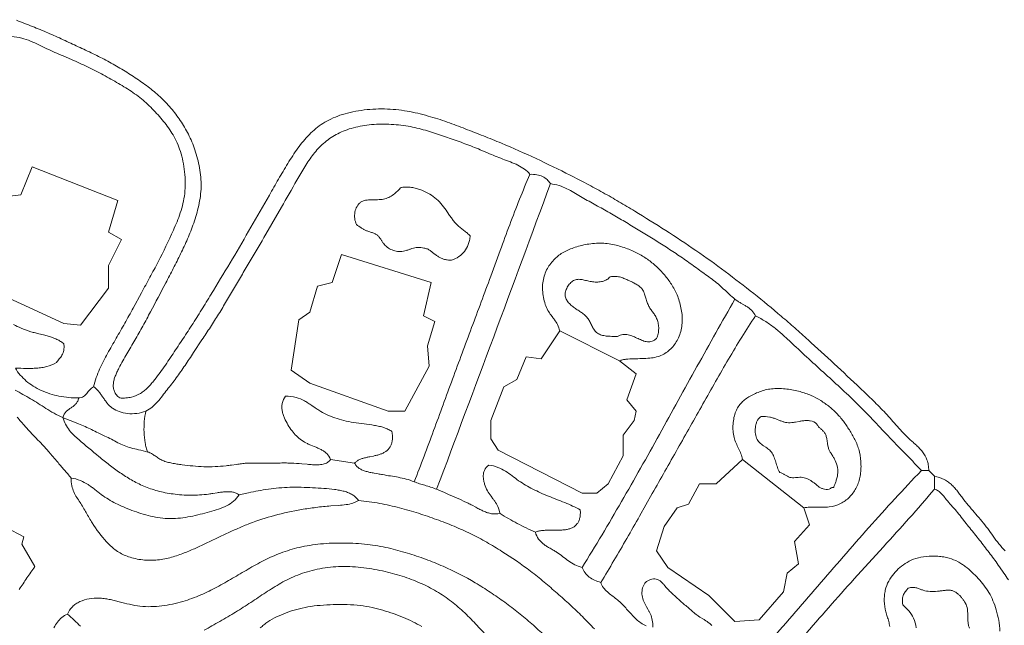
# Model space of a CAD drawing. Header units: millimetres. Extents: x 3808 to 296674, y 522 to 278159.
# Tile 12 of 13: x 112461 to 234720, y 190394 to 265625. Entities that reach past the tile are written whole.
import ezdxf

# ---------------------------------------------------------------- set-up
doc = ezdxf.new("R2010")
doc.units = ezdxf.units.MM
for name, color, linetype, lineweight in [('01_MAIN_BUILDING_REBUILT', 7, 'CONTINUOUS', 18), ('02_SHARP_BUILDINGS', 7, 'CONTINUOUS', 18), ('03_SMOOTH_PATHS_WATER_BRIDGES', 7, 'CONTINUOUS', 18)]:
    doc.layers.add(name, color=color, linetype=linetype, lineweight=lineweight)

msp = doc.modelspace()

# ---------------------------------------------------------------- linework, layer by layer
at = {"layer": '01_MAIN_BUILDING_REBUILT'}
msp.add_lwpolyline([(112398, 194851, -0.0064342), (113362, 196275, -0.0021389), (114352, 197685), (112731, 200463), (112963, 201389), (108565, 203704, 0.0104653)], format="xyb", dxfattribs=at)
at = {"layer": '02_SHARP_BUILDINGS'}
for points in [[(186921, 223264), (189005, 221644), (187847, 218403), (189005, 217014), (188773, 215856), (187384, 214005), (187384, 211458), (185532, 207986), (184144, 206829), (182292, 206829), (171875, 212153), (170949, 213542), (170949, 215856), (172569, 220023), (174190, 220949), (175347, 223727), (177199, 223495), (179514, 226968)], [(209838, 204977), (210532, 202894), (208681, 200810), (209144, 198032), (207755, 196875), (207292, 194560), (204282, 191088), (201273, 190856), (198032, 194097), (192940, 197569), (191551, 199653), (192477, 202662), (194097, 204977), (195486, 205440), (196875, 207986), (198958, 207986), (202199, 210995)]]:
    msp.add_lwpolyline(points, close=True, dxfattribs=at)
at = {"layer": '03_SMOOTH_PATHS_WATER_BRIDGES'}
for points in [[(112082, 265554, -0.0022412), (114039, 264780, -0.0060019), (115969, 263979, -0.0058813), (117858, 263135, -0.0016154), (119723, 262268, -0.003235), (121578, 261394, -0.0110024), (123390, 260475, -0.0134028), (125127, 259477, -0.0099542), (126795, 258412, -0.0140763), (128396, 257290, -0.0260055), (129889, 256053, -0.0302938), (131231, 254647, -0.0277391), (132406, 253089, -0.031001), (133405, 251390, -0.0350959), (134215, 249460, -0.0376627), (134792, 247237, -0.0228586), (134949, 246058, -0.0269811), (134988, 244869, -0.0267904), (134896, 243691, -0.0216162), (134692, 242539, -0.0168362), (134406, 241425, -0.012404), (134065, 240361, -0.0184228), (133299, 238393, -0.0115721), (132448, 236548, -0.0054819), (131533, 234725, -0.0021851), (130592, 232917, -0.0008138), (128712, 229352, -0.0027186), (127756, 227562, -0.0079214), (126773, 225811, -0.0030689), (126269, 224964), (125763, 224119, 0.0063269), (125262, 223251, 0.0102641), (124774, 222336, 0.0096015), (124540, 221855, 0.0175301), (124334, 221363, 0.027244), (124176, 220870, 0.039668), (124089, 220381, 0.0544656), (124095, 219906, 0.0676814), (124214, 219451, 0.0717329), (124470, 219025, 0.0637578), (124884, 218634, 0.0337924), (125659, 218640, 0.0379339), (126337, 218744, 0.078461), (127451, 219194, 0.0331256), (127912, 219515, 0.026068), (128325, 219882, 0.0181128), (128704, 220285, 0.0100251), (129061, 220709, 0.0178836), (130397, 222496, 0.0058198), (131657, 224359, 0.0011849), (132904, 226239, 0.003696), (134134, 228135, 0.0038172), (135337, 230057, 0.0015813), (136521, 231996, 0.0027336), (138870, 235900, 0.0021985), (141174, 239841, 0.0025), (143463, 243812, -0.0008984), (144587, 245796, -0.0078805), (145746, 247759, -0.0076271), (146358, 248724, -0.0117699), (147003, 249660, -0.0163209), (147691, 250546, -0.0213825), (148430, 251363, -0.0263763), (149232, 252095, -0.0296184), (150117, 252737, -0.0305089), (151110, 253287, -0.02904), (152233, 253744, -0.0248819), (153498, 254104, -0.0215157), (154870, 254362, -0.0409535), (157755, 254541, -0.0202301), (159181, 254451, -0.017188), (160568, 254259, -0.0256953), (163178, 253660, -0.0166596), (165544, 252903, -0.0069354), (167790, 252065, -0.0023898), (170040, 251187, -0.004625), (172278, 250279, -0.0104436), (176599, 248362, -0.0078756), (180804, 246311, -0.0042799), (182864, 245247, -0.0058783), (184888, 244148, -0.0056402), (186873, 243008, -0.0035163), (188828, 241836, -0.0058482), (192678, 239437, -0.0089056), (196435, 236944, -0.008878), (200067, 234326, -0.0075777), (203601, 231611, -0.0093308), (207028, 228787, -0.0041259), (208697, 227332, -0.0021865), (210347, 225856, -0.0037433), (213613, 222872, -0.0023562), (216832, 219842, -0.004139), (218430, 218314, -0.0127881), (219974, 216732, -0.0051503), (220714, 215910, 0.0016384), (221448, 215082, 0.0084415), (222198, 214271, 0.0152545), (222985, 213496, 0.0042262), (223396, 213125, -0.0059157), (223806, 212754, -0.0160927), (224198, 212365, -0.0260898), (224558, 211943, -0.0766876), (225114, 210936, -0.0425891), (225279, 210320, -0.0398795), (225347, 209606), (224421, 209606, 0.0059912), (223464, 210640, 0.0033007), (222489, 211656), (221505, 212664, -0.0020815), (220525, 213675, -0.0020196), (218590, 215719, 0.0076647), (216633, 217741, 0.009025), (214595, 219688, 0.0021329), (212514, 221590, -0.0036135), (208374, 225409, 0.0044812), (207341, 226367, 0.0156663), (206267, 227285, 0.0263451), (205108, 228117, 0.0353216), (203819, 228819, 0.1004716), (203364, 229503, 0.0353158), (203062, 229765, 0.0222975), (202727, 229995, 0.0097459), (202369, 230207), (202000, 230419, -0.0128836), (201631, 230646, -0.023345), (201273, 230903, -0.0174305), (200555, 231523, -0.0033835), (199868, 232168, 0.010948), (199174, 232801, 0.0248994), (198430, 233386, -0.0047905), (196886, 234502, 0.0041492), (195343, 235619, 0.0073258), (193762, 236701, 0.0048938), (192146, 237749, 0.0053843), (188860, 239785, 0.0029091), (187195, 240783, 0.0053393), (185506, 241758, 0.0017368), (183794, 242706, -0.0078757), (182099, 243671, 0.0026686), (181265, 244168, 0.020268), (180397, 244632, 0.0349689), (179445, 245011, 0.0433689), (178356, 245255, 0.0649383), (177939, 245763, 0.0743597), (177389, 246139, 0.0697601), (176687, 246363, 0.0555781), (175810, 246412, 0.0707669), (175141, 247060, 0.0448092), (174315, 247552, 0.0213545), (173393, 247949, 0.0015312), (172437, 248311, -0.0090247), (170568, 249074), (169644, 249465, 0.0046916), (168709, 249847, 0.009423), (166787, 250564, 0.0029304), (164827, 251240, 0.0026951), (163846, 251571, 0.008085), (162845, 251884, 0.029397), (160701, 252388, 0.0326723), (158296, 252633, 0.0356782), (155855, 252556, 0.0447779), (153637, 252123, 0.0253265), (152645, 251777, 0.0277489), (151740, 251349, 0.0566062), (150194, 250264, 0.0460796), (148932, 248911, 0.016495), (148378, 248149, 0.0112508), (147860, 247347, 0.006358), (147365, 246518), (146882, 245679, -0.0007853), (144957, 242341), (143029, 238996, -0.0028588), (141090, 235667, -0.0010678), (140106, 234016, 0.0018625), (139124, 232363), (138153, 230699, -0.0056659), (137166, 229051, -0.0063191), (136142, 227441, -0.0013979), (135096, 225853), (134048, 224264, -0.0031381), (132991, 222686, -0.0079623), (131906, 221137, -0.0149003), (130760, 219650, 0.0097835), (130176, 218899, -0.0159553), (129579, 218149, -0.0182355), (129258, 217803, -0.025715), (128913, 217490, -0.0737223), (128125, 217014, -0.1270064), (125841, 216706, -0.0565252), (124826, 216942, -0.0604993), (123988, 217355, -0.0437677), (123648, 217629, -0.0300795), (123346, 217956, -0.0172584), (123070, 218318, -0.0056743), (122808, 218698, 0.0054677), (122546, 219076, 0.0172621), (122274, 219435, 0.0305691), (121977, 219757, 0.0450479), (121644, 220023, -0.0265194), (121970, 221168, -0.021783), (122385, 222222, -0.0150941), (122862, 223212, -0.0072421), (123376, 224165, -0.0035338), (124439, 226044, 0.0018711), (125506, 227916, 0.003202), (126549, 229802), (127583, 231704, 0.0007783), (128624, 233620, 0.0042447), (129644, 235542, 0.0145191), (131544, 239474, 0.0082448), (131997, 240523, 0.0164911), (132407, 241623, 0.0238841), (132737, 242788, 0.0298785), (132948, 244033, 0.0287212), (133011, 245359, 0.0246619), (132932, 246717, 0.0237742), (132726, 248041, 0.0261281), (132409, 249267, 0.0566935), (131500, 251307, 0.022091), (130935, 252175, 0.0148245), (130312, 252992, 0.0244811), (128929, 254551, 0.0314813), (127368, 255960, 0.0158726), (126521, 256584, 0.0119874), (125637, 257163, 0.0080837), (124724, 257709, 0.0042473), (123790, 258237, 0.0074937), (121879, 259268, 0.0128704), (119897, 260234, 0.0054373), (118876, 260682), (117847, 261118, -0.0035345), (116823, 261559, -0.0081366), (115817, 262020, -0.0011164), (114830, 262503, 0.0173433), (113815, 262960, 0.0327908), (112711, 263327, 0.0416625), (111458, 263542, 0.066926)], [(111689, 227777, 0.0227486), (112656, 227300, 0.0273495), (113709, 226908, 0.0108378), (114272, 226747, 0.0042633), (114850, 226601), (115431, 226457, -0.0082621), (116002, 226303, -0.0153404), (116551, 226127, -0.0236688), (117065, 225918, -0.0334966), (117532, 225662, -0.0441883), (117940, 225347, -0.0381899), (117969, 224913, -0.0437445), (117932, 224545, -0.0845221), (117712, 223955, -0.0276277), (117551, 223710, -0.0138732), (117374, 223483), (117190, 223261, 0.015163), (117014, 223032, -0.0693496), (115832, 222542, -0.026207), (115207, 222411, -0.020027), (114565, 222338, -0.0140693), (113912, 222308, -0.0084714), (113250, 222307, -0.0010827), (111921, 222338, 0.0431756), (112532, 221482, 0.04014), (113280, 220735, 0.0365391), (114151, 220099, 0.0329952), (115128, 219576, 0.0298814), (116197, 219166, 0.0273583), (117340, 218871, 0.0495424), (119792, 218634, 0.1499995), (120375, 218804, 0.0500868), (120596, 218985, 0.0259172), (120793, 219203), (120980, 219436, -0.0175435), (121173, 219664, -0.0397992), (121389, 219867, -0.0608567), (121644, 220023, -0.0265194), (121970, 221168, -0.021783), (122385, 222222, -0.0150941), (122862, 223212, -0.0072421), (123376, 224165, -0.0035338), (124439, 226044, 0.0018711), (125506, 227916, 0.003202), (126549, 229802), (127583, 231704, 0.0007783), (128624, 233620, 0.0042447), (129644, 235542, 0.0145191), (131544, 239474, 0.0082448), (131997, 240523, 0.0164911), (132407, 241623, 0.0238841), (132737, 242788, 0.0298785), (132948, 244033, 0.0287212), (133011, 245359, 0.0246619), (132932, 246717, 0.0237742), (132726, 248041, 0.0261281), (132409, 249267, 0.0566935), (131500, 251307, 0.022091), (130935, 252175, 0.0148245), (130312, 252992, 0.0244811), (128929, 254551, 0.0314813), (127368, 255960, 0.0158726), (126521, 256584, 0.0119874), (125637, 257163, 0.0080837), (124724, 257709, 0.0042473), (123790, 258237, 0.0074937), (121879, 259268, 0.0128704), (119897, 260234, 0.0054373), (118876, 260682), (117847, 261118, -0.0035345), (116823, 261559, -0.0081366), (115817, 262020, -0.0011164), (114830, 262503, 0.0173433), (113815, 262960, 0.0327908), (112711, 263327, 0.0416625), (111458, 263542, 0.0009655)], [(190270, 190345, -0.0582402), (189601, 190682, -0.0412879), (189040, 191126, -0.0194253), (188540, 191631, -0.0039477), (188063, 192156, 0.0046168), (187586, 192679, 0.0132067), (187092, 193184, 0.0216231), (186561, 193655, 0.0097605), (185990, 194089, -0.0215282), (185431, 194536, -0.0535929), (184948, 195058, -0.0782465), (184606, 195718, 0.0046742), (186247, 198435, 0.0031741), (187852, 201192, 0.0017101), (189434, 203971), (191007, 206760, -0.0004109), (194155, 212326, 0.0005942), (197302, 217894, -0.0008244), (198875, 220682, -0.0035843), (200469, 223451, -0.006412), (202109, 226173, -0.0093534), (203819, 228819, -0.0353216), (205108, 228117, -0.0263451), (206267, 227285, -0.0156663), (207341, 226367, -0.0044812), (208374, 225409, 0.0036135), (212514, 221590, -0.0021329), (214595, 219688, -0.009025), (216633, 217741, -0.0076647), (218590, 215719, 0.0020196), (220525, 213675, 0.0020815), (221505, 212664), (222489, 211656, -0.0033007), (223464, 210640, -0.0059912), (224421, 209606, 0.0059973), (221123, 206105, 0.0043168), (217895, 202533, 0.002642), (214715, 198914, 0.0009731), (211559, 195270, -0.0006931), (208405, 191624, -0.0023612), (205230, 187999, -0.0040349)], [(111689, 227777, 0.0227486), (112656, 227300, 0.0273495), (113709, 226908, 0.0108378), (114272, 226747, 0.0042633), (114850, 226601), (115431, 226457, -0.0082621), (116002, 226303, -0.0153404), (116551, 226127, -0.0236688), (117065, 225918, -0.0334966), (117532, 225662, -0.0441883), (117940, 225347, -0.0381899), (117969, 224913, -0.0437445), (117932, 224545, -0.0845221), (117712, 223955, -0.0276277), (117551, 223710, -0.0138732), (117374, 223483), (117190, 223261, 0.015163), (117014, 223032, -0.0693496), (115832, 222542, -0.026207), (115207, 222411, -0.020027), (114565, 222338, -0.0140693), (113912, 222308, -0.0084714), (113250, 222307, -0.0010827), (111921, 222338, -0.0483536)], [(111914, 219623, 0.0038339), (113822, 218529, -0.0129197), (114767, 217952, 0.001521), (115719, 217341, 0.0147776), (116723, 216743, 0.0259247), (117824, 216204, -0.132051), (118248, 216950, -0.0383829), (118544, 217206, -0.0118576), (118859, 217427, 0.0157675), (119168, 217648, 0.0446198), (119444, 217901, 0.0688034), (119661, 218219, 0.0741004), (119792, 218634, -0.0495424), (117340, 218871, -0.0273583), (116197, 219166, -0.0298814), (115128, 219576, -0.0329952), (114151, 220099, -0.0365391), (113280, 220735, -0.04014), (112532, 221482, -0.0431756), (111921, 222338, -0.0483536)], [(111914, 219623, 0.0038339), (113822, 218529, -0.0129197), (114767, 217952, 0.001521), (115719, 217341, 0.0147776), (116723, 216743, 0.0259247), (117824, 216204, 0.1022265), (118646, 214601, 0.0325515), (119198, 214000, 0.0129284), (119798, 213458, 0.0079936), (122307, 211351, 0.0064049), (123589, 210327, 0.0135723), (124918, 209351, 0.021367), (126333, 208455, 0.0293156), (127872, 207687, 0.0339643), (129578, 207094, 0.0335969), (131510, 206707, 0.0309855), (133681, 206556, 0.0349324), (135918, 206689, 0.0066938), (136462, 206770), (136992, 206856, -0.007529), (137506, 206932, -0.016152), (137999, 206982, -0.0265533), (138469, 206989, -0.0387757), (138911, 206937, -0.051146), (139322, 206812, -0.0593172), (139699, 206597, -0.079225), (139019, 205807, -0.060211), (138153, 205245, -0.034622), (137145, 204835, -0.0125175), (136037, 204500, -0.0066422), (134867, 204183, -0.013852), (133655, 203908, -0.0214125), (132417, 203716, -0.029657), (131167, 203652, -0.030449), (129920, 203745, -0.0239268), (128697, 203971, -0.0182583), (127517, 204293, -0.0132673), (126398, 204676, -0.0126968), (125356, 205091, -0.0162423), (124385, 205543, -0.0411832), (122623, 206621, -0.0073721), (122212, 206935), (121802, 207257, 0.0072614), (121384, 207575, 0.0143373), (120951, 207877, 0.0482555), (119996, 208384, 0.0652829), (118866, 208681, 0.0029607), (117989, 209707, -0.0012991), (117110, 210729), (116236, 211755, 0.0094274), (115343, 212762, 0.00609), (114412, 213733, -0.0091562), (113486, 214710, -0.0054923), (113041, 215216), (112601, 215726, 0.006062), (112155, 216230, 0.0118651)], [(183831, 189949, 0.004954), (182337, 191470, 0.0088666), (180792, 192944, 0.0060363), (179202, 194374, 0.0066413), (177578, 195768, 0.0105965), (175902, 197109, 0.022337), (172335, 199579, 0.0117543), (170449, 200711, 0.015289), (168475, 201755, 0.0149533), (166394, 202693, 0.0114105), (164221, 203538, 0.0109115), (161970, 204305, 0.0128936), (159628, 204979, 0.0175581), (157164, 205534, 0.0234978), (154514, 205903, -0.0436923), (154191, 205714, -0.0333437), (153823, 205569, -0.0413213), (152985, 205383, -0.0178826), (152058, 205286), (151099, 205222, 0.0137942), (149237, 205036, 0.0112632), (147458, 204768, 0.0227458), (144095, 204037, 0.0265859), (141001, 203030, 0.0111868), (139560, 202433, 0.0056758), (138154, 201794, 0.0015699), (135357, 200471, -0.0066398), (133984, 199837, -0.0159992), (132531, 199246, -0.0119785), (131741, 198976, -0.0167265), (130907, 198742, -0.0215028), (130033, 198569, -0.026275), (129126, 198477, -0.0519333), (127272, 198589, -0.0264158), (126393, 198781, -0.0305237), (125593, 199053, -0.0665708), (124294, 199803, -0.0254789), (123756, 200263, -0.0171258), (123258, 200768, -0.0456214), (121472, 203107, -0.0081711), (121086, 203745, -0.0024196), (120714, 204390, 0.003354), (120341, 205033, 0.009175), (119954, 205665, -0.0037138), (119551, 206289, -0.0338072), (119189, 206956, -0.0557613), (118937, 207732, -0.0606723), (118866, 208681, 0.0029607), (117989, 209707, -0.0012991), (117110, 210729), (116236, 211755, 0.0094274), (115343, 212762, 0.00609), (114412, 213733, -0.0091562), (113486, 214710, -0.0054923), (113041, 215216), (112601, 215726, 0.006062), (112155, 216230, 0.0118651)], [(190270, 190345, -0.0582402), (189601, 190682, -0.0412879), (189040, 191126, -0.0194253), (188540, 191631, -0.0039477), (188063, 192156, 0.0046168), (187586, 192679, 0.0132067), (187092, 193184, 0.0216231), (186561, 193655, 0.0097605), (185990, 194089, -0.0215282), (185431, 194536, -0.0535929), (184948, 195058, -0.0782465), (184606, 195718, -0.0404119), (183842, 195995, -0.0545034), (183189, 196384, -0.1396186), (182292, 197569, -0.0554057), (181372, 197926, -0.0354974), (180586, 198413, -0.0083356), (179859, 198958, 0.019981), (179118, 199488, 0.0113187), (178722, 199728), (178318, 199960, -0.0095145), (177920, 200197, -0.0204226), (177541, 200455, -0.0319475), (177197, 200747, -0.0429454), (176900, 201087, -0.1040901), (176505, 201968, -0.020954), (174237, 203057, -0.0159644), (172106, 204282, -0.0946968), (171047, 204262, -0.036185), (170550, 204385, -0.0258593), (170066, 204569, -0.0155987), (169591, 204798, -0.0059996), (169117, 205051), (168640, 205310, 0.012026), (168153, 205555, 0.0120471), (164236, 207292, 0.0188839), (163488, 207565, 0.0076612), (162771, 207784, -0.0058778), (162092, 207989, -0.0216593), (161458, 208218, 0.0326356), (160458, 208559, 0.0210906), (159476, 208778, 0.0061404), (158494, 208942, -0.0091713), (157494, 209115, 0.0062558), (156980, 209207), (156462, 209296, -0.0096212), (155954, 209395, -0.0189065), (155470, 209518, -0.0304636), (155023, 209679, -0.0447463), (154629, 209892, -0.0598067), (154300, 210172, -0.0692847), (154051, 210532), (151042, 210995, -0.1341839), (150671, 210614, -0.0483209), (150419, 210494, -0.0356363), (150134, 210413, -0.0435317), (149496, 210341, -0.0202619), (148822, 210349, -0.008725), (148163, 210393), (147513, 210451, 0.0140705), (146146, 210546, 0.0088059), (145395, 210559, 0.0041051), (144618, 210551, -0.0039744), (143112, 210531, -0.004047), (141811, 210551, 0.0073875), (141211, 210552, 0.0136272), (140617, 210529, 0.012528), (140010, 210471, 0.0056226), (139387, 210388), (138747, 210297, -0.0064732), (138089, 210212, -0.0352914), (135335, 210100, -0.0153588), (133962, 210186, -0.0094568), (132630, 210336, -0.0058378), (131986, 210427, -0.0115168), (131366, 210536, -0.0181638), (130777, 210675, -0.0260661), (130229, 210857, -0.0486104), (129738, 211115, -0.0121628), (129287, 211428, 0.0260307), (128840, 211721, 0.0668958), (128356, 211921, 0.0031886), (127220, 212198, -0.0087607), (126267, 212440, -0.0243953), (125432, 212712, -0.0355843), (124647, 213079, 0.0094649), (123848, 213504, 0.0050011), (123030, 213909), (122207, 214305, -0.0035256), (121396, 214701, 0.0133821), (120592, 215073, 0.0067898), (119754, 215421), (118844, 215785, -0.0049156), (117824, 216204, 0.1022265), (118646, 214601, 0.0325515), (119198, 214000, 0.0129284), (119798, 213458, 0.0079936), (122307, 211351, 0.0064049), (123589, 210327, 0.0135723), (124918, 209351, 0.021367), (126333, 208455, 0.0293156), (127872, 207687, 0.0339643), (129578, 207094, 0.0335969), (131510, 206707, 0.0309855), (133681, 206556, 0.0349324), (135918, 206689, 0.0066938), (136462, 206770), (136992, 206856, -0.007529), (137506, 206932, -0.016152), (137999, 206982, -0.0265533), (138469, 206989, -0.0387757), (138911, 206937, -0.051146), (139322, 206812, -0.0593172), (139699, 206597), (140874, 206851, -0.0057947), (142084, 207098, -0.0108448), (143340, 207310, -0.0152459), (144653, 207462, -0.0148182), (146023, 207534, -0.0109812), (147430, 207535, -0.0133127), (150228, 207395, -0.0133464), (151554, 207270, -0.0148385), (152175, 207173, -0.0217962), (152756, 207039, -0.0303067), (153289, 206855, -0.0401283), (153766, 206612, -0.0497146), (154177, 206298, -0.0558639), (154514, 205903, -0.0234978), (157164, 205534, -0.0175581), (159628, 204979, -0.0128936), (161970, 204305, -0.0109115), (164221, 203538, -0.0114105), (166394, 202693, -0.0149533), (168475, 201755, -0.015289), (170449, 200711, -0.0117543), (172335, 199579, -0.022337), (175902, 197109, -0.0105965), (177578, 195768, -0.0066413), (179202, 194374, -0.0060363), (180792, 192944, -0.0088666), (182337, 191470, -0.004954), (183831, 189949, 0.0057337)], [(210166, 189460, -0.0026933), (213308, 193058, -0.0031833), (216497, 196609), (219709, 200137, 0.0028491), (222904, 203684, 0.0058485), (226042, 207292), (226042, 208912), (225347, 209606), (224421, 209606, 0.0059973), (221123, 206105, 0.0043168), (217895, 202533, 0.002642), (214715, 198914, 0.0009731), (211559, 195270, -0.0006931), (208405, 191624, -0.0023612), (205230, 187999, -0.0040349)], [(234831, 199663, -0.0353403), (234046, 200520, -0.0143753), (233343, 201460, 0.0058488), (232655, 202413, 0.0123019), (231930, 203326, 0.0045742), (231178, 204211, -0.003265), (230424, 205093, -0.0110235), (229693, 206000, -0.0031805), (229341, 206468, 0.005211), (228987, 206935, 0.0137194), (228617, 207386, 0.022392), (228217, 207808, 0.0307911), (227773, 208185, 0.0377672), (227272, 208505, 0.0842725), (226042, 208912), (226042, 207292, -0.0732945), (226516, 207085, -0.056167), (226894, 206782, -0.029142), (227214, 206421), (227512, 206039, 0.0142634), (228136, 205303, -0.0055647), (228772, 204580, -0.0098988), (229380, 203826), (229977, 203060, 0.0035737), (230583, 202306, -0.0020808), (231190, 201553, -0.0048094), (232381, 200021, -0.0019582), (232969, 199250, -0.0059395), (233547, 198467, -0.0046593), (234109, 197664), (234666, 196859, -0.0022188), (235223, 196063, -0.0159032)], [(235223, 196063, 0.0022188), (234666, 196859), (234109, 197664, 0.0046593), (233547, 198467, 0.0059395), (232969, 199250, 0.0019582), (232381, 200021, 0.0048094), (231190, 201553, 0.0020808), (230583, 202306, -0.0035737), (229977, 203060), (229380, 203826, 0.0098988), (228772, 204580, 0.0055647), (228136, 205303, -0.0142634), (227512, 206039), (227214, 206421, 0.029142), (226894, 206782, 0.056167), (226516, 207085, 0.0732945), (226042, 207292, -0.0058485), (222904, 203684, -0.0028491), (219709, 200137), (216497, 196609, 0.0031833), (213308, 193058, 0.0026933), (210166, 189460, -0.0012866)], [(108565, 203704), (112963, 201389), (112731, 200463), (114352, 197685, 0.0021389), (113362, 196275, 0.0064342), (112398, 194851, 0.0107636)], [(116707, 190090, -0.0297753), (117142, 190783, -0.0627131), (117683, 191371, -0.0875432), (118403, 191782, -0.1121392), (118999, 192704, -0.0468603), (119430, 193055, -0.04001), (119930, 193334, -0.0639375), (121077, 193685, -0.052381), (122323, 193769, -0.0224123), (122950, 193718, -0.0165295), (123573, 193617, -0.0106287), (124197, 193482, -0.0049034), (124823, 193325, 0.0066712), (126092, 193006, 0.0278559), (127398, 192771, 0.0335683), (128749, 192711, 0.0263961), (130114, 192812, 0.0212699), (131450, 193040, 0.0178127), (132715, 193359, 0.0317036), (134953, 194163, 0.0125439), (135968, 194633, 0.009007), (136949, 195140, 0.0088174), (138885, 196234, -0.0012037), (140814, 197363, -0.0049704), (141784, 197913, -0.0086298), (142771, 198437, -0.0270863), (144856, 199366, -0.0333746), (147174, 200070, -0.0327982), (149799, 200497, -0.0269124), (152724, 200616, -0.0254752), (155634, 200439, -0.0269119), (158234, 199998, -0.0192146), (160601, 199362, -0.0138625), (162868, 198599, -0.0151321), (165038, 197727, -0.0304688), (169035, 195672, -0.0127923), (170896, 194502, -0.0102782), (172685, 193259, -0.0107454), (174411, 191954, -0.0142801), (176059, 190574, -0.0102988), (177624, 189111, 0.0012393)], [(119995, 190275, 0.0059009), (119241, 191029, 0.0198656), (118403, 191782, -0.1121392), (118999, 192704, -0.0468603), (119430, 193055, -0.04001), (119930, 193334, -0.0639375), (121077, 193685, -0.052381), (122323, 193769, -0.0224123), (122950, 193718, -0.0165295), (123573, 193617, -0.0106287), (124197, 193482, -0.0049034), (124823, 193325, 0.0066712), (126092, 193006, 0.0278559), (127398, 192771, 0.0335683), (128749, 192711, 0.0263961), (130114, 192812, 0.0212699), (131450, 193040, 0.0178127), (132715, 193359, 0.0317036), (134953, 194163, 0.0125439), (135968, 194633, 0.009007), (136949, 195140, 0.0088174), (138885, 196234, -0.0012037), (140814, 197363, -0.0049704), (141784, 197913, -0.0086298), (142771, 198437, -0.0270863), (144856, 199366, -0.0333746), (147174, 200070, -0.0327982), (149799, 200497, -0.0269124), (152724, 200616, -0.0254752), (155634, 200439, -0.0269119), (158234, 199998, -0.0192146), (160601, 199362, -0.0138625), (162868, 198599, -0.0151321), (165038, 197727, -0.0304688), (169035, 195672, -0.0127923), (170896, 194502, -0.0102782), (172685, 193259, -0.0107454), (174411, 191954, -0.0142801), (176059, 190574, -0.0102988), (177624, 189111, 0.0012393)], [(220491, 190232, 0.041365), (220367, 190881, 0.0143143), (220181, 191477, -0.0176715), (219998, 192078, -0.055979), (219819, 193418, -0.0284898), (219841, 194103, -0.0335346), (219942, 194755, -0.0700004), (220373, 195878, -0.0469252), (221010, 196800, -0.0400593), (221756, 197578, -0.0504479), (222644, 198216, -0.0528231), (223729, 198694, -0.0529173), (225022, 198959, -0.0441937), (226479, 198968, -0.0215808), (227198, 198880, -0.0252038), (227865, 198735, -0.0576778), (228970, 198293, -0.0236252), (229438, 198010, -0.0167506), (229874, 197695, -0.0232073), (230703, 196990, -0.0193222), (231478, 196209, -0.0223161), (232189, 195370, -0.0312534), (232807, 194457, -0.0330684), (233310, 193446, -0.0262126), (233716, 192309, -0.0283074), (234029, 191031, -0.0414213), (234169, 189649, -0.0406747)], [(220491, 190232, 0.041365), (220367, 190881, 0.0143143), (220181, 191477, -0.0176715), (219998, 192078, -0.055979), (219819, 193418, -0.0284898), (219841, 194103, -0.0335346), (219942, 194755, -0.0700004), (220373, 195878, -0.0469252), (221010, 196800, -0.0400593), (221756, 197578, -0.0504479), (222644, 198216, -0.0528231), (223729, 198694, -0.0529173), (225022, 198959, -0.0441937), (226479, 198968, -0.0215808), (227198, 198880, -0.0252038), (227865, 198735, -0.0576778), (228970, 198293, -0.0236252), (229438, 198010, -0.0167506), (229874, 197695, -0.0232073), (230703, 196990, -0.0193222), (231478, 196209, -0.0223161), (232189, 195370, -0.0312534), (232807, 194457, -0.0330684), (233310, 193446, -0.0262126), (233716, 192309, -0.0283074), (234029, 191031, -0.0414213), (234169, 189649, -0.0406747)], [(170721, 188758, 0.0061734), (169254, 190376, 0.0149873), (167728, 191928, 0.026312), (166071, 193354, 0.0304455), (164222, 194601, 0.0284649), (162186, 195649, 0.0271855), (159969, 196494, 0.0247365), (157525, 197143, 0.0261182), (154837, 197581, 0.0165624), (153449, 197685, 0.0199019), (152066, 197689, 0.0420421), (149405, 197358, 0.0411723), (146992, 196643, 0.0197475), (145911, 196169, 0.0158198), (144902, 195638, 0.0109113), (143942, 195065, 0.0054229), (143009, 194467, 0.0007954), (141159, 193243, -0.0077839), (139274, 192034, -0.0084118), (137322, 190883, -0.001767), (135351, 189774, -0.0024244)], [(135351, 189774, 0.001767), (137322, 190883, 0.0084118), (139274, 192034, 0.0077839), (141159, 193243, -0.0007954), (143009, 194467, -0.0054229), (143942, 195065, -0.0109113), (144902, 195638, -0.0158198), (145911, 196169, -0.0197475), (146992, 196643, -0.0411723), (149405, 197358, -0.0420421), (152066, 197689, -0.0199019), (153449, 197685, -0.0165624), (154837, 197581, -0.0261182), (157525, 197143, -0.0247365), (159969, 196494, -0.0271855), (162186, 195649, -0.0284649), (164222, 194601, -0.0304455), (166071, 193354, -0.026312), (167728, 191928, -0.0149873), (169254, 190376, -0.0061734), (170721, 188758)], [(198397, 190376), (198144, 190599, 0.0174457), (197882, 190812, 0.0186165), (197600, 191006, 0.0076503), (197305, 191187), (197007, 191365, -0.0135349), (196717, 191552, -0.0263648), (196180, 191972, -0.0017666), (195673, 192417, 0.005603), (195160, 192850, -0.004796), (194643, 193285, -0.0097723), (193638, 194200, -0.0074993), (193165, 194651, -0.0202269), (192706, 195142), (192476, 195415, 0.0189933), (192235, 195683, 0.0419709), (191969, 195914, 0.0678427), (191667, 196078, 0.0716659), (191323, 196149, 0.0619605), (190960, 196127, 0.1259856), (190295, 195825, 0.0668672), (190047, 195557, 0.0570437), (189869, 195230, 0.0946291), (189724, 194478, 0.0723898), (189839, 193708, 0.0459525), (190122, 193001, 0.0137134), (190293, 192688), (190467, 192391, -0.0103149), (190635, 192092, -0.0214524), (190788, 191775, -0.0528475), (191013, 191040, -0.052842), (191088, 190162, -0.0627224)], [(191088, 190162, 0.052842), (191013, 191040, 0.0528475), (190788, 191775, 0.0214524), (190635, 192092, 0.0103149), (190467, 192391), (190293, 192688, -0.0137134), (190122, 193001, -0.0459525), (189839, 193708, -0.0723898), (189724, 194478, -0.0946291), (189869, 195230, -0.0570437), (190047, 195557, -0.0668672), (190295, 195825, -0.1259856), (190960, 196127, -0.0619605), (191323, 196149, -0.0716659), (191667, 196078, -0.0678427), (191969, 195914, -0.0419709), (192235, 195683, -0.0189933), (192476, 195415), (192706, 195142, 0.0202269), (193165, 194651, 0.0074993), (193638, 194200, 0.0097723), (194643, 193285, 0.004796), (195160, 192850, -0.005603), (195673, 192417, 0.0017666), (196180, 191972, 0.0263648), (196717, 191552, 0.0135349), (197007, 191365), (197305, 191187, -0.0076503), (197600, 191006, -0.0186165), (197882, 190812, -0.0174457), (198144, 190599), (198397, 190376, 0.0111239)], [(230391, 190053, -0.0434464), (230268, 190450, -0.0345326), (230208, 190915, -0.0116404), (230188, 191423, 0.0060106), (230173, 191933, 0.0269222), (230129, 192407, 0.0849507), (229876, 193169, 0.0310871), (229680, 193486, 0.017638), (229452, 193784, 0.017453), (229199, 194077, 0.0321086), (228916, 194345, 0.0485857), (228596, 194563, 0.0641517), (228231, 194705, 0.0540292), (227818, 194755, 0.0282749), (227367, 194736, 0.0092398), (226895, 194682, -0.0069795), (226418, 194625, -0.0395568), (225493, 194599, -0.0623671), (224644, 194749, -0.0150831), (224252, 194894, 0.0290984), (223843, 195031, 0.0609525), (223374, 195096, 0.0663289), (222801, 195023, 0.0182072), (222482, 194648, 0.0591224), (222218, 194217, 0.0800438), (222073, 193668, 0.0370033), (222063, 193330, 0.0317551), (222106, 192940, -0.0126374), (222493, 192574, -0.0215518), (222854, 192183, -0.0669298), (223445, 191270, -0.0802678), (223772, 190092, -0.035981)], [(162381, 190234, 0.0347918), (160105, 191367, 0.0147903), (158857, 191842, 0.0124954), (157560, 192257, 0.0175368), (156222, 192603, 0.0253979), (154760, 192848, 0.0208105), (153115, 192961, 0.0139092), (151404, 192962, 0.0149104), (149770, 192875, 0.0216567), (148251, 192683, 0.0245654), (146857, 192369, 0.0209325), (145567, 191951, 0.0243026), (144364, 191445, 0.0375088), (143278, 190822, 0.0169809), (142787, 190457, 0.0058045), (142316, 190073, -0.0055657)], [(162381, 190234, 0.0347918), (160105, 191367, 0.0147903), (158857, 191842, 0.0124954), (157560, 192257, 0.0175368), (156222, 192603, 0.0253979), (154760, 192848, 0.0208105), (153115, 192961, 0.0139092), (151404, 192962, 0.0149104), (149770, 192875, 0.0216567), (148251, 192683, 0.0245654), (146857, 192369, 0.0209325), (145567, 191951, 0.0243026), (144364, 191445, 0.0375088), (143278, 190822, 0.0169809), (142787, 190457, 0.0058045), (142316, 190073, -0.0055657)], [(116707, 190090, -0.0297753), (117142, 190783, -0.0627131), (117683, 191371, -0.0875432), (118403, 191782, -0.0198656), (119241, 191029, -0.0059009), (119995, 190275, 0.0103549)]]:
    msp.add_lwpolyline(points, format="xyb", dxfattribs=at)
for points in [[(175810, 246412, 0.0707669), (175141, 247060, 0.0448092), (174315, 247552, 0.0213545), (173393, 247949, 0.0015312), (172437, 248311, -0.0090247), (170568, 249074), (169644, 249465, 0.0046916), (168709, 249847, 0.009423), (166787, 250564, 0.0029304), (164827, 251240, 0.0026951), (163846, 251571, 0.008085), (162845, 251884, 0.029397), (160701, 252388, 0.0326723), (158296, 252633, 0.0356782), (155855, 252556, 0.0447779), (153637, 252123, 0.0253265), (152645, 251777, 0.0277489), (151740, 251349, 0.0566062), (150194, 250264, 0.0460796), (148932, 248911, 0.016495), (148378, 248149, 0.0112508), (147860, 247347, 0.006358), (147365, 246518), (146882, 245679, -0.0007853), (144957, 242341), (143029, 238996, -0.0028588), (141090, 235667, -0.0010678), (140106, 234016, 0.0018625), (139124, 232363), (138153, 230699, -0.0056659), (137166, 229051, -0.0063191), (136142, 227441, -0.0013979), (135096, 225853), (134048, 224264, -0.0031381), (132991, 222686, -0.0079623), (131906, 221137, -0.0149003), (130760, 219650, 0.0097835), (130176, 218899, -0.0159553), (129579, 218149, -0.0182355), (129258, 217803, -0.025715), (128913, 217490, -0.0737223), (128125, 217014, 0.031684), (127935, 215720, 0.0301777), (127902, 214369, 0.0353286), (128039, 213067, 0.0224071), (128174, 212468, 0.0277257), (128356, 211921, -0.0668958), (128840, 211721, -0.0260307), (129287, 211428, 0.0121628), (129738, 211115, 0.0486104), (130229, 210857, 0.0260661), (130777, 210675, 0.0181638), (131366, 210536, 0.0115168), (131986, 210427, 0.0058378), (132630, 210336, 0.0094568), (133962, 210186, 0.0153588), (135335, 210100, 0.0352914), (138089, 210212, 0.0064732), (138747, 210297), (139387, 210388, -0.0056226), (140010, 210471, -0.012528), (140617, 210529, -0.0136272), (141211, 210552, -0.0073875), (141811, 210551, 0.004047), (143112, 210531, 0.0039744), (144618, 210551, -0.0041051), (145395, 210559, -0.0088059), (146146, 210546, -0.0140705), (147513, 210451), (148163, 210393, 0.008725), (148822, 210349, 0.0202619), (149496, 210341, 0.0435317), (150134, 210413, 0.0356363), (150419, 210494, 0.0483209), (150671, 210614, 0.1341839), (151042, 210995, 0.1236652), (150590, 211721, 0.0435617), (150259, 211993, 0.0296084), (149879, 212221, 0.0174719), (149467, 212419, 0.0069932), (149038, 212600), (148609, 212776, -0.0132964), (148196, 212962, -0.0820712), (146825, 213924, -0.0356507), (146273, 214553, -0.0274099), (145775, 215288, -0.0332728), (145334, 216128, -0.0260267), (145165, 216576, -0.0339867), (145053, 217035, -0.0430283), (145012, 217499, -0.0516311), (145060, 217963, -0.1146736), (145486, 218866, -0.0675767), (146782, 218697, -0.0573727), (147824, 218271, -0.0177903), (148285, 217998, -0.0088097), (148726, 217705), (149161, 217405, 0.0100227), (149603, 217114, 0.0548937), (151584, 216167, 0.0239163), (152709, 215830, 0.0213517), (153926, 215582, 0.0090186), (155219, 215408, -0.0116314), (156508, 215227, -0.0147636), (157120, 215105, -0.0223683), (157694, 214946, -0.03185), (158218, 214737, -0.0430962), (158681, 214468, -0.0319141), (158741, 213870, -0.0400999), (158719, 213355, -0.0484032), (158622, 212917, -0.0542127), (158455, 212549, -0.1052886), (157939, 211996, -0.0408077), (157603, 211797, -0.0317573), (157224, 211642, -0.0212494), (156810, 211522, -0.010432), (156373, 211424), (155927, 211335, 0.008049), (155487, 211241, 0.0183354), (155065, 211128, 0.0310191), (154676, 210981, 0.0466698), (154333, 210787, 0.062901), (154051, 210532, 0.0692847), (154300, 210172, 0.0598067), (154629, 209892, 0.0447463), (155023, 209679, 0.0304636), (155470, 209518, 0.0189065), (155954, 209395, 0.0096212), (156462, 209296), (156980, 209207, -0.0062558), (157494, 209115, 0.0091713), (158494, 208942, -0.0061404), (159476, 208778, -0.0210906), (160458, 208559, -0.0326356), (161458, 208218, 0.0026717), (162667, 211386, 0.0015898), (163855, 214579, 0.00001), (166208, 220988, -0.0009676), (168580, 227369, 0.0013077), (170948, 233754), (172122, 236960, -0.0022364), (173308, 240157, -0.0046006), (174529, 243316, -0.0070893)], [(161458, 208218, 0.0026717), (162667, 211386, 0.0015898), (163855, 214579, 0.00001), (166208, 220988, -0.0009676), (168580, 227369, 0.0013077), (170948, 233754), (172122, 236960, -0.0022364), (173308, 240157, -0.0046006), (174529, 243316, -0.0070893), (175810, 246412, -0.0555781), (176687, 246363, -0.0697601), (177389, 246139, -0.0743597), (177939, 245763, -0.0649383), (178356, 245255, -0.0012521), (171322, 226248, -0.0003719), (164236, 207292, 0.0188839), (163488, 207565, 0.0076612), (162771, 207784, -0.0058778), (162092, 207989, -0.0216593)], [(159838, 244792, -0.0099941), (159369, 244333, -0.0278766), (158856, 243902, -0.0467162), (158282, 243551, -0.0638687), (157630, 243330, -0.0277767), (157272, 243281, -0.0155522), (156897, 243262, -0.0050154), (156516, 243259, 0.0049857), (156136, 243255, 0.0157408), (155766, 243237, 0.0284845), (155414, 243188, 0.0437606), (155088, 243094, 0.0594497), (154797, 242939, 0.0603042), (154548, 242714, 0.050428), (154345, 242426, 0.0817863), (154092, 241719, 0.0751293), (154062, 240928, 0.0861378), (154282, 240162, -0.0119493), (154568, 239974), (154846, 239782, 0.0175461), (155135, 239601, 0.0304115), (155448, 239444, 0.0222222), (155795, 239318), (156155, 239205, -0.0236199), (156501, 239078, -0.0527265), (156805, 238911, -0.059076), (157047, 238687, -0.0320429), (157246, 238421, -0.0053875), (157429, 238135, 0.0201212), (157621, 237854, 0.1320711), (158697, 237017, 0.0684104), (159385, 236831, 0.0791562), (160105, 236852, 0.0316286), (160459, 236948, 0.0097359), (160811, 237074, -0.0111568), (161163, 237199, -0.0329423), (161520, 237292, -0.0406824), (161886, 237327, -0.0314329), (162265, 237309, -0.0215119), (162661, 237247, -0.0125505), (163079, 237153, -0.028192), (163419, 236943, -0.0137882), (163734, 236709), (164043, 236468, 0.0168175), (164363, 236238, 0.0308195), (164709, 236035, 0.0411838), (165101, 235877, 0.045198), (165555, 235781, 0.0425506), (166088, 235764, 0.0723693), (166993, 236190, 0.0816829), (167681, 236833, 0.0753678), (168151, 237694, 0.0317228), (168304, 238206, 0.0274151), (168403, 238773, 0.0308321), (168027, 239127, 0.0125516), (167619, 239449, -0.0052506), (167206, 239766, -0.0233173), (166814, 240103, -0.0276784), (166463, 240481, -0.0176874), (166146, 240891, -0.0079178), (165848, 241321), (165554, 241756, 0.0216434), (164933, 242595, 0.0404529), (164220, 243343, 0.0465979), (163376, 243955, 0.038713), (162398, 244433, 0.022841), (161859, 244624, 0.031349), (161267, 244762, 0.0350517), (160601, 244825, 0.0340408)], [(164236, 207292, 0.0003719), (171322, 226248, 0.0012521), (178356, 245255, -0.0433689), (179445, 245011, -0.0349689), (180397, 244632, -0.020268), (181265, 244168, -0.0026686), (182099, 243671, 0.0078757), (183794, 242706, -0.0017368), (185506, 241758, -0.0053393), (187195, 240783, -0.0029091), (188860, 239785, -0.0053843), (192146, 237749, -0.0048938), (193762, 236701, -0.0073258), (195343, 235619, -0.0041492), (196886, 234502, 0.0047905), (198430, 233386, -0.0248994), (199174, 232801, -0.010948), (199868, 232168, 0.0033835), (200555, 231523, 0.0174305), (201273, 230903, 0.0025141), (198903, 226734, 0.001485), (196560, 222537, 0.0004661), (194231, 218326, -0.0005496), (191902, 214116, -0.001569), (189558, 209921, -0.0025992), (187184, 205755, -0.0036464), (184767, 201633, -0.0047157), (182292, 197569, -0.0554057), (181372, 197926, -0.0354974), (180586, 198413, -0.0083356), (179859, 198958, 0.019981), (179118, 199488, 0.0113187), (178722, 199728), (178318, 199960, -0.0095145), (177920, 200197, -0.0204226), (177541, 200455, -0.0319475), (177197, 200747, -0.0429454), (176900, 201087, -0.1040901), (176505, 201968, -0.0467701), (176899, 202096, -0.0297412), (177347, 202170, -0.0177047), (177834, 202204, -0.008835), (178345, 202213), (178867, 202212, 0.0055904), (179384, 202215, 0.0136675), (179882, 202237, 0.0242156), (180347, 202292, 0.0349659), (180765, 202393, 0.0438831), (181132, 202546, 0.1116514), (181698, 203021, 0.0571602), (181890, 203350, 0.0508893), (182016, 203745, 0.0420701), (182074, 204209, 0.0334666), (182060, 204745, 0.0185417), (181121, 205213, 0.0104722), (180133, 205635, 0.0031874), (179122, 206035, -0.003853), (178113, 206435, -0.021033), (176178, 207313, -0.0154766), (175271, 207811, -0.0189946), (174415, 208361, -0.0068832), (173602, 208958, 0.0209088), (172768, 209535, 0.0455193), (171833, 210010, 0.0592509), (170718, 210301, 0.1476908), (170163, 209642, 0.061985), (170049, 209242, 0.0490672), (170025, 208815, 0.0380811), (170077, 208374, 0.0302286), (170191, 207934, 0.047519), (170548, 207114, 0.0310213), (170989, 206433), (171217, 206122, -0.0078843), (171440, 205811, -0.0430667), (171835, 205133, -0.0614286), (172106, 204282, -0.0946968), (171047, 204262, -0.036185), (170550, 204385, -0.0258593), (170066, 204569, -0.0155987), (169591, 204798, -0.0059996), (169117, 205051), (168640, 205310, 0.012026), (168153, 205555, 0.0120471)], [(179514, 226968, 0.0597298), (179237, 227750, 0.0422029), (178862, 228356, 0.0068552), (178656, 228629), (178448, 228903, -0.0361079), (178053, 229509, -0.0418356), (177727, 230262, -0.0346474), (177499, 231129, -0.0348027), (177388, 232046, -0.0412699), (177414, 232948, -0.0886204), (177894, 234534, -0.0718172), (178769, 235774, -0.0683428), (179861, 236659, -0.0297004), (180503, 236997, -0.0233862), (181227, 237284, -0.0397024), (182918, 237722, -0.0230631), (183833, 237841, -0.0276909), (184753, 237866, -0.0525877), (186515, 237618, -0.0354432), (188106, 237099, -0.0315015), (189481, 236450, -0.035384), (190686, 235664, -0.0322007), (191779, 234717, -0.0287544), (192752, 233641, -0.0366622), (193580, 232458, -0.0471934), (194231, 231074, -0.0488884), (194648, 229426, -0.0293705), (194727, 228558, -0.0358787), (194694, 227701, -0.0781955), (194260, 226124, -0.0801581), (193422, 224851, -0.0971886), (192263, 223995, -0.0459933), (191536, 223732, -0.0382918), (190688, 223580, -0.0200157), (189719, 223526, 0.0009358), (188706, 223506, 0.0222985), (187742, 223444, 0.0230795), (187308, 223373, 0.0353684), (186921, 223264), (189005, 221644), (187847, 218403), (189005, 217014), (188773, 215856), (187384, 214005), (187384, 211458), (185532, 207986), (184144, 206829), (182292, 206829), (171875, 212153), (170949, 213542), (170949, 215856), (172569, 220023), (174190, 220949), (175347, 223727), (177199, 223495)], [(179514, 226968, 0.0597298), (179237, 227750, 0.0422029), (178862, 228356, 0.0068552), (178656, 228629), (178448, 228903, -0.0361079), (178053, 229509, -0.0418356), (177727, 230262, -0.0346474), (177499, 231129, -0.0348027), (177388, 232046, -0.0412699), (177414, 232948, -0.0886204), (177894, 234534, -0.0718172), (178769, 235774, -0.0683428), (179861, 236659, -0.0297004), (180503, 236997, -0.0233862), (181227, 237284, -0.0397024), (182918, 237722, -0.0230631), (183833, 237841, -0.0276909), (184753, 237866, -0.0525877), (186515, 237618, -0.0354432), (188106, 237099, -0.0315015), (189481, 236450, -0.035384), (190686, 235664, -0.0322007), (191779, 234717, -0.0287544), (192752, 233641, -0.0366622), (193580, 232458, -0.0471934), (194231, 231074, -0.0488884), (194648, 229426, -0.0293705), (194727, 228558, -0.0358787), (194694, 227701, -0.0781955), (194260, 226124, -0.0801581), (193422, 224851, -0.0971886), (192263, 223995, -0.0459933), (191536, 223732, -0.0382918), (190688, 223580, -0.0200157), (189719, 223526, 0.0009358), (188706, 223506, 0.0222985), (187742, 223444, 0.0230795), (187308, 223373, 0.0353684), (186921, 223264)], [(185764, 233681, -0.095768), (185359, 233332, -0.0696387), (184832, 233120, -0.0514936), (184231, 233033, -0.0429158), (183606, 233060, -0.0254869), (183000, 233176, 0.0078625), (182422, 233308, 0.0484797), (181876, 233372, 0.0964086), (181366, 233282, 0.091101), (180902, 232980, 0.0672213), (180522, 232517, 0.0656176), (180272, 231968, 0.0857078), (180198, 231412, 0.0977635), (180328, 230911, 0.0685663), (180620, 230472, 0.0411346), (181019, 230088, 0.0214905), (181467, 229752, 0.0051949), (181914, 229454, -0.0129187), (182336, 229163, -0.0325898), (182717, 228844, -0.0498359), (183043, 228465, -0.0337639), (183308, 228006, 0.0026273), (183554, 227513, 0.038428), (183834, 227051, 0.0804421), (184200, 226682, 0.0803938), (184691, 226450, 0.0447852), (185290, 226332, 0.020575), (185967, 226287, 0.003788), (186690, 226273, -0.0987531), (187364, 226508, -0.0835792), (188010, 226480, -0.047023), (188633, 226284, -0.0124671), (189236, 226013, 0.0213021), (189825, 225760, 0.0258711), (190116, 225669, 0.0378382), (190404, 225618, 0.1083708), (190978, 225681, 0.0570335), (191264, 225818, 0.0496913), (191551, 226042, 0.0609429), (191742, 226619, 0.0495312), (191805, 227235, 0.0452018), (191753, 227844, 0.0487214), (191600, 228399, 0.0455514), (191363, 228867, 0.0201345), (191080, 229279, -0.0098413), (190791, 229681, -0.038454), (190537, 230118, -0.0326401), (190346, 230620, -0.004094), (190185, 231155, 0.022855), (190007, 231675, 0.0567781), (189767, 232131, 0.0679873), (189431, 232489, 0.0434001), (189017, 232767, 0.0196291), (188556, 232999), (188082, 233218, 0.0054771), (187610, 233441, 0.0371236), (187102, 233629, 0.0554658), (186504, 233727, 0.0542691)], [(201273, 230903, 0.0025141), (198903, 226734, 0.001485), (196560, 222537, 0.0004661), (194231, 218326, -0.0005496), (191902, 214116, -0.001569), (189558, 209921, -0.0025992), (187184, 205755, -0.0036464), (184767, 201633, -0.0047157), (182292, 197569, 0.1396186), (183189, 196384, 0.0545034), (183842, 195995, 0.0404119), (184606, 195718, 0.0046742), (186247, 198435, 0.0031741), (187852, 201192, 0.0017101), (189434, 203971), (191007, 206760, -0.0004109), (194155, 212326, 0.0005942), (197302, 217894, -0.0008244), (198875, 220682, -0.0035843), (200469, 223451, -0.006412), (202109, 226173, -0.0093534), (203819, 228819, 0.1004716), (203364, 229503, 0.0353158), (203062, 229765, 0.0222975), (202727, 229995, 0.0097459), (202369, 230207), (202000, 230419, -0.0128836), (201631, 230646, -0.023345)], [(121644, 220023, 0.0608567), (121389, 219867, 0.0397992), (121173, 219664, 0.0175435), (120980, 219436), (120793, 219203, -0.0259172), (120596, 218985, -0.0500868), (120375, 218804, -0.1499995), (119792, 218634, -0.0741004), (119661, 218219, -0.0688034), (119444, 217901, -0.0446198), (119168, 217648, -0.0157675), (118859, 217427, 0.0118576), (118544, 217206, 0.0383829), (118248, 216950, 0.132051), (117824, 216204, 0.0049156), (118844, 215785), (119754, 215421, -0.0067898), (120592, 215073, -0.0133821), (121396, 214701, 0.0035256), (122207, 214305), (123030, 213909, -0.0050011), (123848, 213504, -0.0094649), (124647, 213079, 0.0355843), (125432, 212712, 0.0243953), (126267, 212440, 0.0087607), (127220, 212198, -0.0031886), (128356, 211921, -0.0277257), (128174, 212468, -0.0224071), (128039, 213067, -0.0353286), (127902, 214369, -0.0301777), (127935, 215720, -0.031684), (128125, 217014, -0.1270064), (125841, 216706, -0.0565252), (124826, 216942, -0.0604993), (123988, 217355, -0.0437677), (123648, 217629, -0.0300795), (123346, 217956, -0.0172584), (123070, 218318, -0.0056743), (122808, 218698, 0.0054677), (122546, 219076, 0.0172621), (122274, 219435, 0.0305691), (121977, 219757, 0.0450479)], [(151042, 210995, 0.1236652), (150590, 211721, 0.0435617), (150259, 211993, 0.0296084), (149879, 212221, 0.0174719), (149467, 212419, 0.0069932), (149038, 212600), (148609, 212776, -0.0132964), (148196, 212962, -0.0820712), (146825, 213924, -0.0356507), (146273, 214553, -0.0274099), (145775, 215288, -0.0332728), (145334, 216128, -0.0260267), (145165, 216576, -0.0339867), (145053, 217035, -0.0430283), (145012, 217499, -0.0516311), (145060, 217963, -0.1146736), (145486, 218866, -0.0675767), (146782, 218697, -0.0573727), (147824, 218271, -0.0177903), (148285, 217998, -0.0088097), (148726, 217705), (149161, 217405, 0.0100227), (149603, 217114, 0.0548937), (151584, 216167, 0.0239163), (152709, 215830, 0.0213517), (153926, 215582, 0.0090186), (155219, 215408, -0.0116314), (156508, 215227, -0.0147636), (157120, 215105, -0.0223683), (157694, 214946, -0.03185), (158218, 214737, -0.0430962), (158681, 214468, -0.0319141), (158741, 213870, -0.0400999), (158719, 213355, -0.0484032), (158622, 212917, -0.0542127), (158455, 212549, -0.1052886), (157939, 211996, -0.0408077), (157603, 211797, -0.0317573), (157224, 211642, -0.0212494), (156810, 211522, -0.010432), (156373, 211424), (155927, 211335, 0.008049), (155487, 211241, 0.0183354), (155065, 211128, 0.0310191), (154676, 210981, 0.0466698), (154333, 210787, 0.062901), (154051, 210532)], [(202199, 210995, 0.0548699), (202015, 211713, 0.0247367), (201726, 212370, -0.0093416), (201415, 213024, -0.0403852), (201163, 213732, -0.0449562), (201035, 214530, -0.0364718), (201036, 215376, -0.0352291), (201155, 216205, -0.0413646), (201380, 216953, -0.1019374), (202111, 218077, -0.0403849), (202601, 218494, -0.027262), (203162, 218855, -0.0474361), (204476, 219456, -0.0608159), (206017, 219789, -0.0291), (206859, 219812, -0.0229314), (207717, 219748, -0.0364486), (209354, 219425, -0.0374122), (210732, 218940, -0.0349187), (211918, 218311, -0.0303035), (213014, 217538, -0.0341261), (213998, 216637, -0.0322372), (214833, 215626, -0.0200526), (215569, 214516, -0.010408), (215917, 213924, -0.0172599), (216239, 213300, -0.0519514), (216732, 211911, -0.0535835), (216925, 210326, -0.0266552), (216896, 209520, -0.0301217), (216781, 208749, -0.0710426), (216291, 207398, -0.0743381), (215481, 206314, -0.0797328), (214376, 205514, -0.0883095), (212975, 205102, -0.0287694), (212170, 205065, -0.0049683), (211343, 205081, 0.0182956), (210547, 205076, 0.0205901), (210179, 205043, 0.0309886), (209838, 204977), (210532, 202894), (208681, 200810), (209144, 198032), (207755, 196875), (207292, 194560), (204282, 191088), (201273, 190856), (198032, 194097), (192940, 197569), (191551, 199653), (192477, 202662), (194097, 204977), (195486, 205440), (196875, 207986), (198958, 207986)], [(202199, 210995, 0.0548699), (202015, 211713, 0.0247367), (201726, 212370, -0.0093416), (201415, 213024, -0.0403852), (201163, 213732, -0.0449562), (201035, 214530, -0.0364718), (201036, 215376, -0.0352291), (201155, 216205, -0.0413646), (201380, 216953, -0.1019374), (202111, 218077, -0.0403849), (202601, 218494, -0.027262), (203162, 218855, -0.0474361), (204476, 219456, -0.0608159), (206017, 219789, -0.0291), (206859, 219812, -0.0229314), (207717, 219748, -0.0364486), (209354, 219425, -0.0374122), (210732, 218940, -0.0349187), (211918, 218311, -0.0303035), (213014, 217538, -0.0341261), (213998, 216637, -0.0322372), (214833, 215626, -0.0200526), (215569, 214516, -0.010408), (215917, 213924, -0.0172599), (216239, 213300, -0.0519514), (216732, 211911, -0.0535835), (216925, 210326, -0.0266552), (216896, 209520, -0.0301217), (216781, 208749, -0.0710426), (216291, 207398, -0.0743381), (215481, 206314, -0.0797328), (214376, 205514, -0.0883095), (212975, 205102, -0.0287694), (212170, 205065, -0.0049683), (211343, 205081, 0.0182956), (210547, 205076, 0.0205901), (210179, 205043, 0.0309886), (209838, 204977)], [(204514, 216319, 0.0851701), (204276, 216135, 0.0609426), (204084, 215866, 0.04464), (203937, 215532, 0.0357175), (203839, 215155, 0.0637437), (203794, 214353, 0.0367929), (203849, 213969, 0.0466384), (203959, 213624, 0.0964503), (204330, 213090, 0.0296609), (204568, 212881, 0.0156019), (204826, 212693), (205090, 212514, -0.0118943), (205350, 212331, -0.0262211), (205592, 212131, -0.040514), (205804, 211901, -0.0402633), (205978, 211632, -0.0276132), (206120, 211331, -0.0240489), (206346, 210668, 0.0103609), (206556, 209990, 0.0190493), (206680, 209670, 0.0303124), (206829, 209375, -0.0723173), (207168, 209268, -0.0296202), (207482, 209092, 0.0112364), (207786, 208907, 0.0569794), (208097, 208771, 0.0649403), (208427, 208725, 0.02838), (208775, 208741), (209134, 208774, -0.0336615), (209497, 208782, -0.0802691), (210206, 208616, -0.057575), (210832, 208276, -0.0191371), (211094, 208074), (211341, 207868, 0.0177758), (211597, 207668, 0.0328911), (211886, 207488, 0.0441727), (212225, 207342, 0.0645026), (212594, 207270, 0.0934393), (212965, 207316, 0.1103581), (213310, 207523), (213542, 207523, -0.0104081), (213670, 207888, 0.0074785), (213822, 208319, 0.0214572), (213960, 208792, 0.0380584), (214041, 209280, 0.0837154), (213953, 210224, 0.0606698), (213627, 211048, 0.0178649), (213419, 211395), (213210, 211724, -0.026194), (213021, 212064, -0.0429662), (212874, 212449, -0.0288439), (212780, 212897), (212709, 213374, 0.0255798), (212617, 213833, 0.064171), (212464, 214228, 0.0700965), (212224, 214530, 0.0159685), (211938, 214783, -0.0394598), (211664, 215050, -0.0869622), (211458, 215394, 0.1387507), (210623, 215792, 0.0466427), (210169, 215828, 0.0290447), (209703, 215795, 0.0136339), (209236, 215723), (208776, 215638, -0.0162095), (208333, 215572, -0.0361508), (207917, 215554, -0.0443795), (207532, 215603, -0.0306181), (207167, 215707, -0.0135445), (206807, 215846), (206435, 215998, 0.0171359), (206036, 216142, 0.0277772), (205593, 216258, 0.0694709)], [(172106, 204282, 0.0614286), (171835, 205133, 0.0430667), (171440, 205811, 0.0078843), (171217, 206122), (170989, 206433, -0.0310213), (170548, 207114, -0.047519), (170191, 207934, -0.0302286), (170077, 208374, -0.0380811), (170025, 208815, -0.0490672), (170049, 209242, -0.061985), (170163, 209642, -0.1476908), (170718, 210301, -0.0592509), (171833, 210010, -0.0455193), (172768, 209535, -0.0209088), (173602, 208958, 0.0068832), (174415, 208361, 0.0189946), (175271, 207811, 0.0154766), (176178, 207313, 0.021033), (178113, 206435, 0.003853), (179122, 206035, -0.0031874), (180133, 205635, -0.0104722), (181121, 205213, -0.0185417), (182060, 204745, -0.0334666), (182074, 204209, -0.0420701), (182016, 203745, -0.0508893), (181890, 203350, -0.0571602), (181698, 203021, -0.1116514), (181132, 202546, -0.0438831), (180765, 202393, -0.0349659), (180347, 202292, -0.0242156), (179882, 202237, -0.0136675), (179384, 202215, -0.0055904), (178867, 202212), (178345, 202213, 0.008835), (177834, 202204, 0.0177047), (177347, 202170, 0.0297412), (176899, 202096, 0.0467701), (176505, 201968, -0.020954), (174237, 203057, -0.0159644)], [(118866, 208681, 0.0606723), (118937, 207732, 0.0557613), (119189, 206956, 0.0338072), (119551, 206289, 0.0037138), (119954, 205665, -0.009175), (120341, 205033, -0.003354), (120714, 204390, 0.0024196), (121086, 203745, 0.0081711), (121472, 203107, 0.0456214), (123258, 200768, 0.0171258), (123756, 200263, 0.0254789), (124294, 199803, 0.0665708), (125593, 199053, 0.0305237), (126393, 198781, 0.0264158), (127272, 198589, 0.0519333), (129126, 198477, 0.026275), (130033, 198569, 0.0215028), (130907, 198742, 0.0167265), (131741, 198976, 0.0119785), (132531, 199246, 0.0159992), (133984, 199837, 0.0066398), (135357, 200471, -0.0015699), (138154, 201794, -0.0056758), (139560, 202433, -0.0111868), (141001, 203030, -0.0265859), (144095, 204037, -0.0227458), (147458, 204768, -0.0112632), (149237, 205036, -0.0137942), (151099, 205222), (152058, 205286, 0.0178826), (152985, 205383, 0.0413213), (153823, 205569, 0.0333437), (154191, 205714, 0.0436923), (154514, 205903, 0.0558639), (154177, 206298, 0.0497146), (153766, 206612, 0.0401283), (153289, 206855, 0.0303067), (152756, 207039, 0.0217962), (152175, 207173, 0.0148385), (151554, 207270, 0.0133464), (150228, 207395, 0.0133127), (147430, 207535, 0.0109812), (146023, 207534, 0.0148182), (144653, 207462, 0.0152459), (143340, 207310, 0.0108448), (142084, 207098, 0.0057947), (140874, 206851), (139699, 206597, -0.079225), (139019, 205807, -0.060211), (138153, 205245, -0.034622), (137145, 204835, -0.0125175), (136037, 204500, -0.0066422), (134867, 204183, -0.013852), (133655, 203908, -0.0214125), (132417, 203716, -0.029657), (131167, 203652, -0.030449), (129920, 203745, -0.0239268), (128697, 203971, -0.0182583), (127517, 204293, -0.0132673), (126398, 204676, -0.0126968), (125356, 205091, -0.0162423), (124385, 205543, -0.0411832), (122623, 206621, -0.0073721), (122212, 206935), (121802, 207257, 0.0072614), (121384, 207575, 0.0143373), (120951, 207877, 0.0482555), (119996, 208384, 0.0652829)]]:
    msp.add_lwpolyline(points, format="xyb", close=True, dxfattribs=at)
for points in [[(114005, 247338), (112616, 243866), (110532, 243634), (109375, 240856), (108218, 240394), (106597, 236227), (106597, 233681), (107292, 232755), (117940, 227894), (120023, 227662), (123495, 232292), (123495, 235069), (125116, 238310), (123495, 239236), (124653, 243171)], [(152431, 236458), (151273, 232986), (149421, 232523), (148495, 229282), (147106, 228356), (146181, 222106), (148495, 220486), (158218, 217014), (160301, 217014), (163310, 222569), (163079, 225116), (164005, 228125), (162616, 228819), (163542, 232986)]]:
    msp.add_lwpolyline(points, close=True, dxfattribs=at)

doc.saveas('drawing.dxf')
